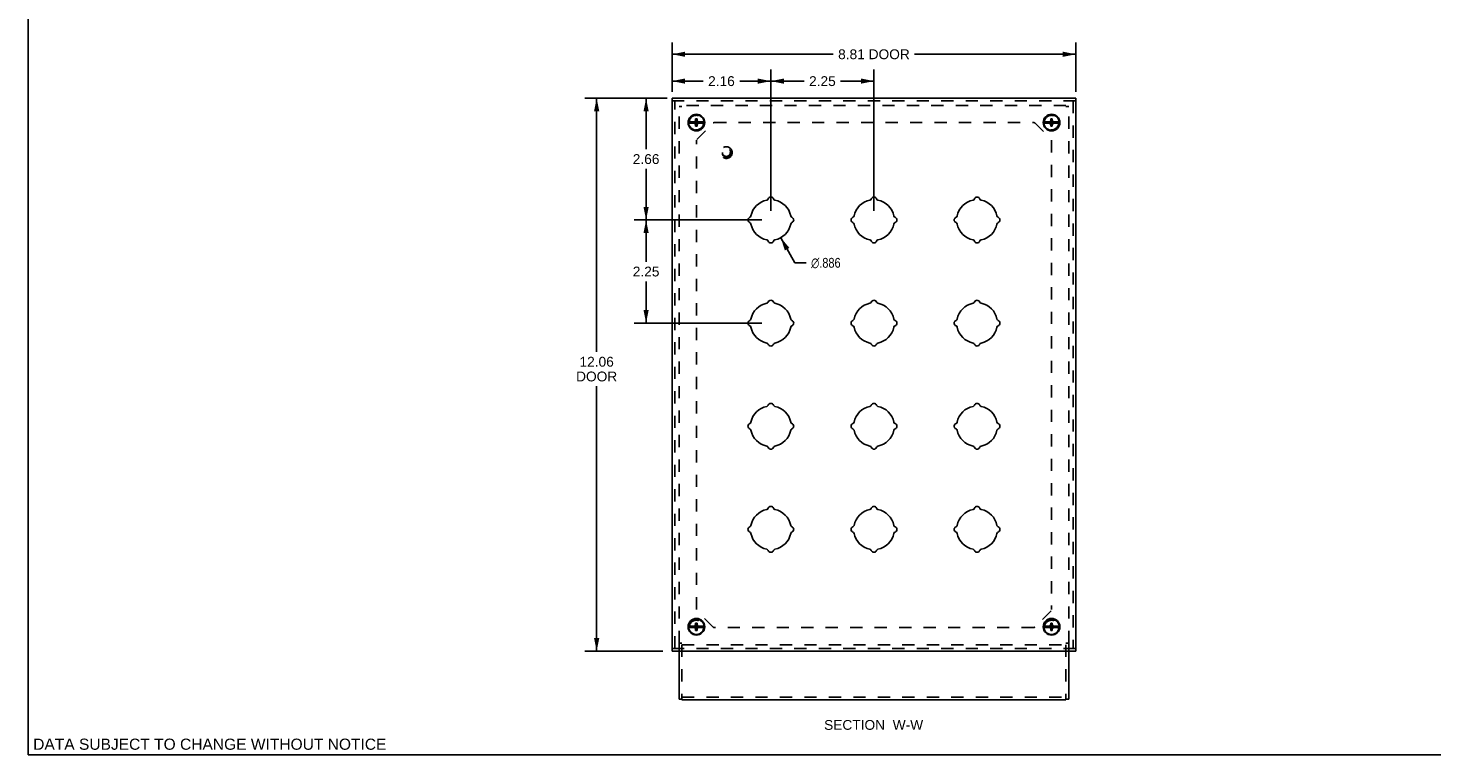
# Model space of a CAD drawing. Header units: inches. Extents: x 0 to 48.6, y 0 to 31.4.
# Tile 1 of 9: x 0 to 30.6, y 0 to 15.9. Entities that reach past the tile are written whole.
import ezdxf

# ---------------------------------------------------------------- set-up
doc = ezdxf.new("R2010")
doc.units = ezdxf.units.IN
doc.header["$LTSCALE"] = 2.671429
doc.header["$MEASUREMENT"] = 0
doc.linetypes.add('HIDDEN', pattern=[0.2, 0.1, -0.1])
doc.layers.get('0').update_dxf_attribs({"linetype": 'CONTINUOUS'})
for name, color, linetype in [('DEFAULT_2', 8, 'HIDDEN'), ('DIMENSIONS', 7, 'CONTINUOUS'), ('DOOR_ASSEMBLY', 7, 'CONTINUOUS')]:
    doc.layers.add(name, color=color, linetype=linetype)
doc.styles.get("Standard").update_dxf_attribs({"font": 'arial.ttf'})
doc.styles.add('TEXTSTYLE_1', font='gdt', dxfattribs={"width": 0.8})
doc.dimstyles.new('DIMSTYLE_1', dxfattribs={"dimtxt": 0.214286, "dimasz": 0.285714, "dimexe": 0.09, "dimexo": 0.07, "dimgap": 0.0375, "dimtad": 0, "dimtih": 1, "dimtoh": 1, "dimzin": 4, "dimdsep": 46, "dimtxsty": 'Standard', "dimblk": '_FILLED', "dimblk1": '_FILLED', "dimblk2": '_FILLED', "dimcen": 0.09, "dimazin": 1, "dimtfac": 1, "dimtdec": 3, "dimtofl": 0, "dimtmove": 0, "dimatfit": 3, "dimldrblk": '_FILLED', "dimfxl": 0, "dimtolj": 1, "dimtzin": 4, "dimarcsym": 0})
doc.dimstyles.new('DIMSTYLE_3', dxfattribs={"dimtxt": 0.214286, "dimasz": 0.285714, "dimexe": 0.09, "dimexo": 0.07, "dimgap": 0.09, "dimtad": 0, "dimtih": 1, "dimtoh": 1, "dimdec": 3, "dimzin": 4, "dimdsep": 46, "dimtxsty": 'Standard', "dimblk": '_FILLED', "dimblk1": '_FILLED', "dimblk2": '_FILLED', "dimcen": 0.09, "dimadec": 3, "dimazin": 1, "dimtfac": 1, "dimtdec": 3, "dimtofl": 0, "dimtmove": 0, "dimatfit": 1, "dimldrblk": '_FILLED', "dimfxl": 0, "dimtolj": 1, "dimtzin": 4, "dimarcsym": 0})

# ---------------------------------------------------------------- blocks, each defined once
blk = doc.blocks.new('_FILLED')
at = {"color": 0, "linetype": 'ByBlock'}
blk.add_solid([(0, 0), (-1, 0.2), (-1, -0.2)], dxfattribs=at)
blk = doc.blocks.new('*D1')
at = {"layer": 'DIMENSIONS', "color": 2, "linetype": 'Continuous'}
for p, q in [((14.052, 14.467), (14.052, 15.543)), ((22.864, 14.467), (22.864, 15.543)), ((14.052, 15.286), (17.57, 15.286)), ((22.864, 15.286), (19.346, 15.286))]:
    blk.add_line(p, q, dxfattribs=at)
at = {"layer": 'DIMENSIONS', "color": 2, "linetype": 'Continuous', "xscale": 0.2857142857, "yscale": 0.2857142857, "zscale": 0.2857142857, "rotation": 180}
blk.add_blockref('_FILLED', (14.052, 15.286), dxfattribs=at)
at = {"layer": 'DIMENSIONS', "color": 2, "linetype": 'Continuous', "xscale": 0.2857142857, "yscale": 0.2857142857, "zscale": 0.2857142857}
blk.add_blockref('_FILLED', (22.864, 15.286), dxfattribs=at)
at = {"layer": 'DIMENSIONS', "color": 2, "linetype": 'Continuous', "insert": (18.458, 15.393), "char_height": 0.2143, "width": 1.56213, "attachment_point": 2, "line_spacing_factor": 0.9}
blk.add_mtext('8.81 DOOR', dxfattribs=at)
blk = doc.blocks.new('*D2')
at = {"layer": 'DIMENSIONS', "color": 2, "linetype": 'Continuous'}
for p, q in [((13.852, 14.327), (12.15, 14.327)), ((12.407, 14.327), (12.407, 8.792)), ((12.407, 2.264), (12.407, 8.042)), ((13.852, 2.264), (12.15, 2.264))]:
    blk.add_line(p, q, dxfattribs=at)
at = {"layer": 'DIMENSIONS', "color": 2, "linetype": 'Continuous', "xscale": 0.2857142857, "yscale": 0.2857142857, "zscale": 0.2857142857}
for p, rotation in [((12.407, 14.327), 90), ((12.407, 2.264), 270)]:
    blk.add_blockref('_FILLED', p, dxfattribs=dict(at, rotation=rotation))
at = {"layer": 'DIMENSIONS', "color": 2, "linetype": 'Continuous', "insert": (12.407, 8.685), "char_height": 0.2143, "width": 0.89697, "attachment_point": 2, "line_spacing_factor": 0.9}
blk.add_mtext('12.06\\PDOOR', dxfattribs=at)
blk = doc.blocks.new('*D8')
at = {"layer": 'DIMENSIONS', "color": 2, "linetype": 'Continuous'}
for p, q in [((14.052, 14.527), (14.052, 14.957)), ((16.208, 11.871), (16.208, 14.957)), ((14.052, 14.7), (14.732, 14.7)), ((16.208, 14.7), (15.528, 14.7))]:
    blk.add_line(p, q, dxfattribs=at)
at = {"layer": 'DIMENSIONS', "color": 2, "linetype": 'Continuous', "xscale": 0.2857142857, "yscale": 0.2857142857, "zscale": 0.2857142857, "rotation": 180}
blk.add_blockref('_FILLED', (14.052, 14.7), dxfattribs=at)
at = {"layer": 'DIMENSIONS', "color": 2, "linetype": 'Continuous', "xscale": 0.2857142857, "yscale": 0.2857142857, "zscale": 0.2857142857}
blk.add_blockref('_FILLED', (16.208, 14.7), dxfattribs=at)
at = {"layer": 'DIMENSIONS', "color": 2, "linetype": 'Continuous', "insert": (15.13, 14.807), "char_height": 0.2143, "width": 0.58232, "attachment_point": 2, "line_spacing_factor": 0.9}
blk.add_mtext('2.16', dxfattribs=at)
blk = doc.blocks.new('*D9')
at = {"layer": 'DIMENSIONS', "color": 2, "linetype": 'Continuous'}
for p, q in [((16.208, 11.871), (16.208, 14.957)), ((18.458, 11.871), (18.458, 14.957)), ((16.208, 14.7), (16.935, 14.7)), ((18.458, 14.7), (17.731, 14.7))]:
    blk.add_line(p, q, dxfattribs=at)
at = {"layer": 'DIMENSIONS', "color": 2, "linetype": 'Continuous', "xscale": 0.2857142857, "yscale": 0.2857142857, "zscale": 0.2857142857, "rotation": 180}
blk.add_blockref('_FILLED', (16.208, 14.7), dxfattribs=at)
at = {"layer": 'DIMENSIONS', "color": 2, "linetype": 'Continuous', "xscale": 0.2857142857, "yscale": 0.2857142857, "zscale": 0.2857142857}
blk.add_blockref('_FILLED', (18.458, 14.7), dxfattribs=at)
at = {"layer": 'DIMENSIONS', "color": 2, "linetype": 'Continuous', "insert": (17.333, 14.807), "char_height": 0.2143, "width": 0.58232, "attachment_point": 2, "line_spacing_factor": 0.9}
blk.add_mtext('2.25', dxfattribs=at)
blk = doc.blocks.new('*D10')
at = {"layer": 'DIMENSIONS', "color": 2, "linetype": 'Continuous'}
for p, q in [((13.942, 14.327), (13.228, 14.327)), ((13.486, 14.327), (13.486, 13.213)), ((13.486, 11.671), (13.486, 12.784)), ((16.008, 11.671), (13.228, 11.671))]:
    blk.add_line(p, q, dxfattribs=at)
at = {"layer": 'DIMENSIONS', "color": 2, "linetype": 'Continuous', "xscale": 0.2857142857, "yscale": 0.2857142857, "zscale": 0.2857142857}
for p, rotation in [((13.486, 14.327), 90), ((13.486, 11.671), 270)]:
    blk.add_blockref('_FILLED', p, dxfattribs=dict(at, rotation=rotation))
at = {"layer": 'DIMENSIONS', "color": 2, "linetype": 'Continuous', "insert": (13.486, 13.106), "char_height": 0.2143, "width": 0.58232, "attachment_point": 2, "line_spacing_factor": 0.9}
blk.add_mtext('2.66', dxfattribs=at)
blk = doc.blocks.new('*D11')
at = {"layer": 'DIMENSIONS', "color": 2, "linetype": 'Continuous'}
for p, q in [((16.008, 11.671), (13.228, 11.671)), ((13.486, 11.671), (13.486, 10.76)), ((13.486, 9.421), (13.486, 10.331)), ((16.008, 9.421), (13.228, 9.421))]:
    blk.add_line(p, q, dxfattribs=at)
at = {"layer": 'DIMENSIONS', "color": 2, "linetype": 'Continuous', "xscale": 0.2857142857, "yscale": 0.2857142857, "zscale": 0.2857142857}
for p, rotation in [((13.486, 11.671), 90), ((13.486, 9.421), 270)]:
    blk.add_blockref('_FILLED', p, dxfattribs=dict(at, rotation=rotation))
at = {"layer": 'DIMENSIONS', "color": 2, "linetype": 'Continuous', "insert": (13.486, 10.653), "char_height": 0.2143, "width": 0.58232, "attachment_point": 2, "line_spacing_factor": 0.9}
blk.add_mtext('2.25', dxfattribs=at)
blk = doc.blocks.new('*D12')
at = {"layer": 'DIMENSIONS', "color": 2, "linetype": 'Continuous'}
for p, q in [((16.424, 11.284), (16.73, 10.735)), ((16.73, 10.735), (16.98, 10.735))]:
    blk.add_line(p, q, dxfattribs=at)
at = {"layer": 'DIMENSIONS', "color": 2, "linetype": 'Continuous', "xscale": 0.2857142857, "yscale": 0.2857142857, "zscale": 0.2857142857, "rotation": 119.1655665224}
blk.add_blockref('_FILLED', (16.424, 11.284), dxfattribs=at)
at = {"layer": 'DIMENSIONS', "color": 2, "linetype": 'Continuous', "insert": (17.087, 10.843), "char_height": 0.21429, "width": 0.86803, "attachment_point": 1, "line_spacing_factor": 0.9, "style": 'TEXTSTYLE_1'}
blk.add_mtext('{\\fgdt;n}\\fArial;.886', dxfattribs=at)

msp = doc.modelspace()

# ---------------------------------------------------------------- linework, layer by layer
at = {"color": 7, "linetype": 'Continuous'}
for p, q in [((0, 0), (0, 31.4286)), ((14.2081, 1.2139), (14.2081, 2.2643)), ((22.7081, 2.2643), (22.7081, 1.2139)), ((14.2681, 1.2139), (14.2081, 1.2139)), ((14.2681, 1.1983), (14.2681, 1.2144)), ((14.2681, 1.1983), (22.6481, 1.1983)), ((22.6481, 1.2144), (22.6481, 1.1983)), ((22.6481, 1.2139), (22.7081, 1.2139)), ((0, 0), (48.5714, 0))]:
    msp.add_line(p, q, dxfattribs=at)
at = {"layer": 'DEFAULT_2', "color": 8, "linetype": 'HIDDEN'}
for p, q in [((14.2081, 2.4384), (14.2081, 14.1445)), ((14.2681, 14.1445), (14.2081, 14.1445)), ((22.6481, 14.1706), (14.2681, 14.1706)), ((22.6481, 14.1445), (22.7081, 14.1445)), ((22.7081, 2.4384), (22.7081, 14.1445)), ((14.5919, 13.4294), (14.9493, 13.7868)), ((14.9706, 13.7956), (21.9457, 13.7956)), ((21.9669, 13.7868), (22.3243, 13.4294)), ((14.5831, 3.1744), (14.5831, 13.4085)), ((22.3331, 13.4085), (22.3331, 3.1744)), ((14.9493, 2.7883), (14.5919, 3.1457)), ((22.3243, 3.1457), (21.9669, 2.7883)), ((21.9457, 2.7795), (14.9706, 2.7795)), ((14.2681, 2.4384), (14.2081, 2.4384)), ((14.2081, 2.2643), (14.2081, 2.433)), ((14.2681, 2.4045), (22.6481, 2.4045)), ((14.2681, 2.4045), (14.2681, 1.2144)), ((22.7081, 2.4384), (22.6481, 2.4384)), ((22.6481, 2.4045), (22.6481, 1.2144)), ((22.7081, 2.433), (22.7081, 2.2643)), ((14.2681, 1.2583), (22.6481, 1.2583))]:
    msp.add_line(p, q, dxfattribs=at)
for centre in [(14.5831, 13.7956), (22.3331, 13.7956), (14.5831, 2.7795), (22.3331, 2.7795)]:
    msp.add_circle(centre, 0.1585, dxfattribs=at)
for centre, start, end in [((14.9706, 13.7656), 90, 135), ((21.9457, 13.7656), 45, 90), ((14.9706, 2.8095), 225, 270), ((21.9457, 2.8095), 270, 315)]:
    msp.add_arc(centre, 0.03, start, end, dxfattribs=at)
at = {"layer": 'DOOR_ASSEMBLY', "color": 7, "linetype": 'Continuous'}
for p, q in [((14.0519, 2.2643), (14.0519, 14.3268)), ((14.0519, 14.3268), (22.8644, 14.3268)), ((22.8644, 2.2643), (22.8644, 14.3268)), ((14.5505, 13.8121), (14.4169, 13.8121)), ((14.5184, 13.7822), (14.5184, 13.8089)), ((14.5184, 13.8089), (14.6479, 13.7822)), ((14.5184, 13.8089), (14.5451, 13.8089)), ((14.5184, 13.7822), (14.6479, 13.8089)), ((14.5361, 13.8121), (14.5555, 13.8232)), ((14.5451, 13.8089), (14.5505, 13.8121)), ((14.5451, 13.7822), (14.6212, 13.8089)), ((14.5451, 13.8089), (14.6212, 13.7822)), ((14.5555, 13.8232), (14.5666, 13.8426)), ((14.5555, 13.7679), (14.6108, 13.8232)), ((14.6108, 13.7679), (14.5555, 13.8232)), ((14.5666, 13.7156), (14.5996, 13.8756)), ((14.5666, 13.8426), (14.5666, 13.8756)), ((14.5996, 13.7156), (14.5666, 13.8756)), ((14.5666, 13.8756), (14.5996, 13.8756)), ((14.5666, 13.7486), (14.5996, 13.8426)), ((14.5996, 13.7486), (14.5666, 13.8426)), ((14.5996, 13.8756), (14.5996, 13.8426)), ((14.5996, 13.8426), (14.6108, 13.8232)), ((14.6108, 13.8232), (14.6301, 13.8121)), ((14.6157, 13.8121), (14.6212, 13.8089)), ((14.7493, 13.8121), (14.6157, 13.8121)), ((14.6212, 13.8089), (14.6479, 13.8089)), ((14.6479, 13.8089), (14.6479, 13.7822)), ((22.3005, 13.8121), (22.1669, 13.8121)), ((22.2684, 13.7822), (22.2684, 13.8089)), ((22.2684, 13.7822), (22.3979, 13.8089)), ((22.2684, 13.8089), (22.2951, 13.8089)), ((22.2684, 13.8089), (22.3979, 13.7822)), ((22.2861, 13.8121), (22.3055, 13.8232)), ((22.2951, 13.8089), (22.3005, 13.8121)), ((22.2951, 13.7822), (22.3712, 13.8089)), ((22.2951, 13.8089), (22.3712, 13.7822)), ((22.3055, 13.8232), (22.3166, 13.8426)), ((22.3055, 13.7679), (22.3608, 13.8232)), ((22.3055, 13.8232), (22.3608, 13.7679)), ((22.3166, 13.7156), (22.3496, 13.8756)), ((22.3166, 13.8426), (22.3166, 13.8756)), ((22.3496, 13.7156), (22.3166, 13.8756)), ((22.3166, 13.8756), (22.3496, 13.8756)), ((22.3166, 13.7486), (22.3496, 13.8426)), ((22.3496, 13.7486), (22.3166, 13.8426)), ((22.3496, 13.8756), (22.3496, 13.8426)), ((22.3496, 13.8426), (22.3608, 13.8232)), ((22.3608, 13.8232), (22.3801, 13.8121)), ((22.4993, 13.8121), (22.3657, 13.8121)), ((22.3657, 13.8121), (22.3712, 13.8089)), ((22.3712, 13.8089), (22.3979, 13.8089)), ((22.3979, 13.8089), (22.3979, 13.7822)), ((14.4169, 13.7791), (14.5505, 13.7791)), ((14.5451, 13.7822), (14.5184, 13.7822)), ((14.5555, 13.7679), (14.5361, 13.7791)), ((14.5505, 13.7791), (14.5451, 13.7822)), ((14.5666, 13.7486), (14.5555, 13.7679)), ((14.5666, 13.7156), (14.5666, 13.7486)), ((14.5996, 13.7156), (14.5666, 13.7156)), ((14.6108, 13.7679), (14.5996, 13.7486)), ((14.5996, 13.7486), (14.5996, 13.7156)), ((14.6301, 13.7791), (14.6108, 13.7679)), ((14.6212, 13.7822), (14.6157, 13.7791)), ((14.6157, 13.7791), (14.7493, 13.7791)), ((14.6479, 13.7822), (14.6212, 13.7822)), ((22.1669, 13.7791), (22.3005, 13.7791)), ((22.2951, 13.7822), (22.2684, 13.7822)), ((22.3055, 13.7679), (22.2861, 13.7791)), ((22.3005, 13.7791), (22.2951, 13.7822)), ((22.3166, 13.7486), (22.3055, 13.7679)), ((22.3166, 13.7156), (22.3166, 13.7486)), ((22.3496, 13.7156), (22.3166, 13.7156)), ((22.3608, 13.7679), (22.3496, 13.7486)), ((22.3496, 13.7486), (22.3496, 13.7156)), ((22.3801, 13.7791), (22.3608, 13.7679)), ((22.3712, 13.7822), (22.3657, 13.7791)), ((22.3657, 13.7791), (22.4993, 13.7791)), ((22.3979, 13.7822), (22.3712, 13.7822)), ((14.5505, 2.8121), (14.4169, 2.8121)), ((14.4169, 2.7791), (14.5505, 2.7791)), ((14.5184, 2.8089), (14.6479, 2.7822)), ((14.5184, 2.8089), (14.5451, 2.8089)), ((14.5184, 2.7822), (14.5184, 2.8089)), ((14.5184, 2.7822), (14.6479, 2.8089)), ((14.5451, 2.7822), (14.5184, 2.7822)), ((14.5361, 2.8121), (14.5555, 2.8232)), ((14.5555, 2.7679), (14.5361, 2.7791)), ((14.5451, 2.8089), (14.5505, 2.8121)), ((14.5451, 2.8089), (14.6212, 2.7822)), ((14.5451, 2.7822), (14.6212, 2.8089)), ((14.5505, 2.7791), (14.5451, 2.7822)), ((14.5555, 2.8232), (14.5666, 2.8426)), ((14.5555, 2.8232), (14.6108, 2.7679)), ((14.5555, 2.7679), (14.6108, 2.8232)), ((14.5666, 2.7486), (14.5555, 2.7679)), ((14.5666, 2.8756), (14.5996, 2.8756)), ((14.5996, 2.7156), (14.5666, 2.8756)), ((14.5666, 2.8426), (14.5666, 2.8756)), ((14.5666, 2.7156), (14.5996, 2.8756)), ((14.5996, 2.7486), (14.5666, 2.8426)), ((14.5666, 2.7486), (14.5996, 2.8426)), ((14.5996, 2.8756), (14.5996, 2.8426)), ((14.5996, 2.8426), (14.6108, 2.8232)), ((14.6108, 2.7679), (14.5996, 2.7486)), ((14.6108, 2.8232), (14.6301, 2.8121)), ((14.6301, 2.7791), (14.6108, 2.7679)), ((14.6157, 2.8121), (14.6212, 2.8089)), ((14.7493, 2.8121), (14.6157, 2.8121)), ((14.6212, 2.7822), (14.6157, 2.7791)), ((14.6157, 2.7791), (14.7493, 2.7791)), ((14.6212, 2.8089), (14.6479, 2.8089)), ((14.6479, 2.7822), (14.6212, 2.7822)), ((14.6479, 2.8089), (14.6479, 2.7822)), ((22.3005, 2.8121), (22.1669, 2.8121)), ((22.1669, 2.7791), (22.3005, 2.7791)), ((22.2684, 2.7822), (22.3979, 2.8089)), ((22.2684, 2.8089), (22.2951, 2.8089)), ((22.2684, 2.8089), (22.3979, 2.7822)), ((22.2684, 2.7822), (22.2684, 2.8089)), ((22.2951, 2.7822), (22.2684, 2.7822)), ((22.2861, 2.8121), (22.3055, 2.8232)), ((22.3055, 2.7679), (22.2861, 2.7791)), ((22.2951, 2.8089), (22.3005, 2.8121)), ((22.2951, 2.8089), (22.3712, 2.7822)), ((22.2951, 2.7822), (22.3712, 2.8089)), ((22.3005, 2.7791), (22.2951, 2.7822)), ((22.3055, 2.8232), (22.3166, 2.8426)), ((22.3055, 2.8232), (22.3608, 2.7679)), ((22.3055, 2.7679), (22.3608, 2.8232)), ((22.3166, 2.7486), (22.3055, 2.7679)), ((22.3166, 2.8756), (22.3496, 2.8756)), ((22.3496, 2.7156), (22.3166, 2.8756)), ((22.3166, 2.8426), (22.3166, 2.8756)), ((22.3166, 2.7156), (22.3496, 2.8756)), ((22.3166, 2.8426), (22.3496, 2.7486)), ((22.3166, 2.7486), (22.3496, 2.8426)), ((22.3496, 2.8756), (22.3496, 2.8426)), ((22.3496, 2.8426), (22.3608, 2.8232)), ((22.3608, 2.7679), (22.3496, 2.7486)), ((22.3608, 2.8232), (22.3801, 2.8121)), ((22.3801, 2.7791), (22.3608, 2.7679)), ((22.4993, 2.8121), (22.3657, 2.8121)), ((22.3657, 2.8121), (22.3712, 2.8089)), ((22.3712, 2.7822), (22.3657, 2.7791)), ((22.3657, 2.7791), (22.4993, 2.7791)), ((22.3712, 2.8089), (22.3979, 2.8089)), ((22.3979, 2.7822), (22.3712, 2.7822)), ((22.3979, 2.8089), (22.3979, 2.7822)), ((14.5666, 2.7156), (14.5666, 2.7486)), ((14.5996, 2.7156), (14.5666, 2.7156)), ((14.5996, 2.7486), (14.5996, 2.7156)), ((22.3166, 2.7156), (22.3166, 2.7486)), ((22.3496, 2.7156), (22.3166, 2.7156)), ((22.3496, 2.7486), (22.3496, 2.7156)), ((22.8644, 2.2643), (14.0519, 2.2643))]:
    msp.add_line(p, q, dxfattribs=at)
at = {"layer": 'DOOR_ASSEMBLY', "color": 8, "linetype": 'HIDDEN'}
for p, q in [((22.8644, 14.2668), (14.0519, 14.2668)), ((14.1119, 2.3243), (14.1119, 14.2668)), ((22.8044, 14.2668), (22.8044, 2.3243)), ((22.8644, 2.3243), (14.0519, 2.3243))]:
    msp.add_line(p, q, dxfattribs=at)
at = {"layer": 'DOOR_ASSEMBLY', "color": 7, "linetype": 'Continuous'}
for centre, radius in [((14.5831, 13.7956), 0.181), ((14.5831, 13.7956), 0.167), ((22.3331, 13.7956), 0.181), ((22.3331, 13.7956), 0.167), ((14.5831, 2.7956), 0.181), ((14.5831, 2.7956), 0.167), ((22.3331, 2.7956), 0.181), ((22.3331, 2.7956), 0.167)]:
    msp.add_circle(centre, radius, dxfattribs=at)
at = {"layer": 'DOOR_ASSEMBLY', "color": 8, "linetype": 'HIDDEN'}
for radius in [0.128, 0.0965, 0.094, 0.084]:
    msp.add_circle((15.2369, 13.1418), radius, dxfattribs=at)
at = {"layer": 'DOOR_ASSEMBLY', "color": 7, "linetype": 'Continuous'}
for centre, radius, start, end in [((16.2081, 11.6706), 0.443, 101.44242, 168.55758), ((16.1123, 12.144), 0.04, 281.44242, 339.19898), ((16.2081, 12.1076), 0.0625, 20.80102, 159.19898), ((16.3039, 12.144), 0.04, 200.80102, 258.55758), ((16.2081, 11.6706), 0.443, 11.44242, 78.55758), ((18.4581, 11.6706), 0.443, 101.44242, 168.55758), ((18.3623, 12.144), 0.04, 281.44242, 339.19898), ((18.4581, 12.1076), 0.0625, 20.80102, 159.19898), ((18.5539, 12.144), 0.04, 200.80102, 258.55758), ((18.4581, 11.6706), 0.443, 11.44242, 78.55758), ((20.7081, 11.6706), 0.443, 101.44242, 168.55758), ((20.6123, 12.144), 0.04, 281.44242, 339.19898), ((20.7081, 12.1076), 0.0625, 20.80102, 159.19898), ((20.8039, 12.144), 0.04, 200.80102, 258.55758), ((20.7081, 11.6706), 0.443, 11.44242, 78.55758), ((15.7711, 11.6706), 0.0625, 110.80102, 249.19898), ((15.7347, 11.7664), 0.04, 290.80102, 348.55758), ((16.6815, 11.7664), 0.04, 191.44242, 249.19898), ((16.6451, 11.6706), 0.0625, 290.80102, 69.19898), ((18.0211, 11.6706), 0.0625, 110.80102, 249.19898), ((17.9847, 11.7664), 0.04, 290.80102, 348.55758), ((18.9315, 11.7664), 0.04, 191.44242, 249.19898), ((18.8951, 11.6706), 0.0625, 290.80102, 69.19898), ((20.2711, 11.6706), 0.0625, 110.80102, 249.19898), ((20.2347, 11.7664), 0.04, 290.80102, 348.55758), ((21.1815, 11.7664), 0.04, 191.44242, 249.19898), ((21.1451, 11.6706), 0.0625, 290.80102, 69.19898), ((15.7347, 11.5748), 0.04, 11.44242, 69.19898), ((16.2081, 11.6706), 0.443, 191.44242, 258.55758), ((16.2081, 11.6706), 0.443, 281.44242, 348.55758), ((16.6815, 11.5748), 0.04, 110.80102, 168.55758), ((17.9847, 11.5748), 0.04, 11.44242, 69.19898), ((18.4581, 11.6706), 0.443, 191.44242, 258.55758), ((18.4581, 11.6706), 0.443, 281.44242, 348.55758), ((18.9315, 11.5748), 0.04, 110.80102, 168.55758), ((20.2347, 11.5748), 0.04, 11.44242, 69.19898), ((20.7081, 11.6706), 0.443, 191.44242, 258.55758), ((20.7081, 11.6706), 0.443, 281.44242, 348.55758), ((21.1815, 11.5748), 0.04, 110.80102, 168.55758), ((16.1123, 11.1972), 0.04, 20.80102, 78.55758), ((16.2081, 11.2336), 0.0625, 200.80102, 339.19898), ((16.3039, 11.1972), 0.04, 101.44242, 159.19898), ((18.3623, 11.1972), 0.04, 20.80102, 78.55758), ((18.4581, 11.2336), 0.0625, 200.80102, 339.19898), ((18.5539, 11.1972), 0.04, 101.44242, 159.19898), ((20.6123, 11.1972), 0.04, 20.80102, 78.55758), ((20.7081, 11.2336), 0.0625, 200.80102, 339.19898), ((20.8039, 11.1972), 0.04, 101.44242, 159.19898), ((16.2081, 9.4206), 0.443, 101.44242, 168.55758), ((16.1123, 9.894), 0.04, 281.44242, 339.19898), ((16.2081, 9.8576), 0.0625, 20.80102, 159.19898), ((16.3039, 9.894), 0.04, 200.80102, 258.55758), ((16.2081, 9.4206), 0.443, 11.44242, 78.55758), ((18.4581, 9.4206), 0.443, 101.44242, 168.55758), ((18.3623, 9.894), 0.04, 281.44242, 339.19898), ((18.4581, 9.8576), 0.0625, 20.80102, 159.19898), ((18.5539, 9.894), 0.04, 200.80102, 258.55758), ((18.4581, 9.4206), 0.443, 11.44242, 78.55758), ((20.7081, 9.4206), 0.443, 101.44242, 168.55758), ((20.6123, 9.894), 0.04, 281.44242, 339.19898), ((20.7081, 9.8576), 0.0625, 20.80102, 159.19898), ((20.8039, 9.894), 0.04, 200.80102, 258.55758), ((20.7081, 9.4206), 0.443, 11.44242, 78.55758), ((15.7347, 9.5164), 0.04, 290.80102, 348.55758), ((16.6815, 9.5164), 0.04, 191.44242, 249.19898), ((17.9847, 9.5164), 0.04, 290.80102, 348.55758), ((18.9315, 9.5164), 0.04, 191.44242, 249.19898), ((20.2347, 9.5164), 0.04, 290.80102, 348.55758), ((21.1815, 9.5164), 0.04, 191.44242, 249.19898), ((15.7711, 9.4206), 0.0625, 110.80102, 249.19898), ((15.7347, 9.3248), 0.04, 11.44242, 69.19898), ((16.2081, 9.4206), 0.443, 191.44242, 258.55758), ((16.2081, 9.4206), 0.443, 281.44242, 348.55758), ((16.6815, 9.3248), 0.04, 110.80102, 168.55758), ((16.6451, 9.4206), 0.0625, 290.80102, 69.19898), ((18.0211, 9.4206), 0.0625, 110.80102, 249.19898), ((17.9847, 9.3248), 0.04, 11.44242, 69.19898), ((18.4581, 9.4206), 0.443, 191.44242, 258.55758), ((18.4581, 9.4206), 0.443, 281.44242, 348.55758), ((18.9315, 9.3248), 0.04, 110.80102, 168.55758), ((18.8951, 9.4206), 0.0625, 290.80102, 69.19898), ((20.2711, 9.4206), 0.0625, 110.80102, 249.19898), ((20.2347, 9.3248), 0.04, 11.44242, 69.19898), ((20.7081, 9.4206), 0.443, 191.44242, 258.55758), ((20.7081, 9.4206), 0.443, 281.44242, 348.55758), ((21.1815, 9.3248), 0.04, 110.80102, 168.55758), ((21.1451, 9.4206), 0.0625, 290.80102, 69.19898), ((16.1123, 8.9472), 0.04, 20.80102, 78.55758), ((16.2081, 8.9836), 0.0625, 200.80102, 339.19898), ((16.3039, 8.9472), 0.04, 101.44242, 159.19898), ((18.3623, 8.9472), 0.04, 20.80102, 78.55758), ((18.4581, 8.9836), 0.0625, 200.80102, 339.19898), ((18.5539, 8.9472), 0.04, 101.44242, 159.19898), ((20.6123, 8.9472), 0.04, 20.80102, 78.55758), ((20.7081, 8.9836), 0.0625, 200.80102, 339.19898), ((20.8039, 8.9472), 0.04, 101.44242, 159.19898), ((16.2081, 7.6076), 0.0625, 20.80102, 159.19898), ((18.4581, 7.6076), 0.0625, 20.80102, 159.19898), ((20.7081, 7.6076), 0.0625, 20.80102, 159.19898), ((16.2081, 7.1706), 0.443, 101.44242, 168.55758), ((16.1123, 7.644), 0.04, 281.44242, 339.19898), ((16.3039, 7.644), 0.04, 200.80102, 258.55758), ((16.2081, 7.1706), 0.443, 11.44242, 78.55758), ((18.4581, 7.1706), 0.443, 101.44242, 168.55758), ((18.3623, 7.644), 0.04, 281.44242, 339.19898), ((18.5539, 7.644), 0.04, 200.80102, 258.55758), ((18.4581, 7.1706), 0.443, 11.44242, 78.55758), ((20.7081, 7.1706), 0.443, 101.44242, 168.55758), ((20.6123, 7.644), 0.04, 281.44242, 339.19898), ((20.8039, 7.644), 0.04, 200.80102, 258.55758), ((20.7081, 7.1706), 0.443, 11.44242, 78.55758), ((15.7711, 7.1706), 0.0625, 110.80102, 249.19898), ((15.7347, 7.2664), 0.04, 290.80102, 348.55758), ((15.7347, 7.0748), 0.04, 11.44242, 69.19898), ((16.2081, 7.1706), 0.443, 191.44242, 258.55758), ((16.2081, 7.1706), 0.443, 281.44242, 348.55758), ((16.6815, 7.2664), 0.04, 191.44242, 249.19898), ((16.6815, 7.0748), 0.04, 110.80102, 168.55758), ((16.6451, 7.1706), 0.0625, 290.80102, 69.19898), ((18.0211, 7.1706), 0.0625, 110.80102, 249.19898), ((17.9847, 7.2664), 0.04, 290.80102, 348.55758), ((17.9847, 7.0748), 0.04, 11.44242, 69.19898), ((18.4581, 7.1706), 0.443, 191.44242, 258.55758), ((18.4581, 7.1706), 0.443, 281.44242, 348.55758), ((18.9315, 7.2664), 0.04, 191.44242, 249.19898), ((18.9315, 7.0748), 0.04, 110.80102, 168.55758), ((18.8951, 7.1706), 0.0625, 290.80102, 69.19898), ((20.2711, 7.1706), 0.0625, 110.80102, 249.19898), ((20.2347, 7.2664), 0.04, 290.80102, 348.55758), ((20.2347, 7.0748), 0.04, 11.44242, 69.19898), ((20.7081, 7.1706), 0.443, 191.44242, 258.55758), ((20.7081, 7.1706), 0.443, 281.44242, 348.55758), ((21.1815, 7.2664), 0.04, 191.44242, 249.19898), ((21.1815, 7.0748), 0.04, 110.80102, 168.55758), ((21.1451, 7.1706), 0.0625, 290.80102, 69.19898), ((16.1123, 6.6972), 0.04, 20.80102, 78.55758), ((16.2081, 6.7336), 0.0625, 200.80102, 339.19898), ((16.3039, 6.6972), 0.04, 101.44242, 159.19898), ((18.3623, 6.6972), 0.04, 20.80102, 78.55758), ((18.4581, 6.7336), 0.0625, 200.80102, 339.19898), ((18.5539, 6.6972), 0.04, 101.44242, 159.19898), ((20.6123, 6.6972), 0.04, 20.80102, 78.55758), ((20.7081, 6.7336), 0.0625, 200.80102, 339.19898), ((20.8039, 6.6972), 0.04, 101.44242, 159.19898), ((16.2081, 4.9206), 0.443, 101.44242, 168.55758), ((16.1123, 5.394), 0.04, 281.44242, 339.19898), ((16.2081, 5.3576), 0.0625, 20.80102, 159.19898), ((16.3039, 5.394), 0.04, 200.80102, 258.55758), ((16.2081, 4.9206), 0.443, 11.44242, 78.55758), ((18.4581, 4.9206), 0.443, 101.44242, 168.55758), ((18.3623, 5.394), 0.04, 281.44242, 339.19898), ((18.4581, 5.3576), 0.0625, 20.80102, 159.19898), ((18.5539, 5.394), 0.04, 200.80102, 258.55758), ((18.4581, 4.9206), 0.443, 11.44242, 78.55758), ((20.7081, 4.9206), 0.443, 101.44242, 168.55758), ((20.6123, 5.394), 0.04, 281.44242, 339.19898), ((20.7081, 5.3576), 0.0625, 20.80102, 159.19898), ((20.8039, 5.394), 0.04, 200.80102, 258.55758), ((20.7081, 4.9206), 0.443, 11.44242, 78.55758), ((15.7711, 4.9206), 0.0625, 110.80102, 249.19898), ((15.7347, 5.0164), 0.04, 290.80102, 348.55758), ((16.6815, 5.0164), 0.04, 191.44242, 249.19898), ((16.6451, 4.9206), 0.0625, 290.80102, 69.19898), ((18.0211, 4.9206), 0.0625, 110.80102, 249.19898), ((17.9847, 5.0164), 0.04, 290.80102, 348.55758), ((18.9315, 5.0164), 0.04, 191.44242, 249.19898), ((18.8951, 4.9206), 0.0625, 290.80102, 69.19898), ((20.2711, 4.9206), 0.0625, 110.80102, 249.19898), ((20.2347, 5.0164), 0.04, 290.80102, 348.55758), ((21.1815, 5.0164), 0.04, 191.44242, 249.19898), ((21.1451, 4.9206), 0.0625, 290.80102, 69.19898), ((15.7347, 4.8248), 0.04, 11.44242, 69.19898), ((16.2081, 4.9206), 0.443, 191.44242, 258.55758), ((16.2081, 4.9206), 0.443, 281.44242, 348.55758), ((16.6815, 4.8248), 0.04, 110.80102, 168.55758), ((17.9847, 4.8248), 0.04, 11.44242, 69.19898), ((18.4581, 4.9206), 0.443, 191.44242, 258.55758), ((18.4581, 4.9206), 0.443, 281.44242, 348.55758), ((18.9315, 4.8248), 0.04, 110.80102, 168.55758), ((20.2347, 4.8248), 0.04, 11.44242, 69.19898), ((20.7081, 4.9206), 0.443, 191.44242, 258.55758), ((20.7081, 4.9206), 0.443, 281.44242, 348.55758), ((21.1815, 4.8248), 0.04, 110.80102, 168.55758), ((16.1123, 4.4472), 0.04, 20.80102, 78.55758), ((16.2081, 4.4836), 0.0625, 200.80102, 339.19898), ((16.3039, 4.4472), 0.04, 101.44242, 159.19898), ((18.3623, 4.4472), 0.04, 20.80102, 78.55758), ((18.4581, 4.4836), 0.0625, 200.80102, 339.19898), ((18.5539, 4.4472), 0.04, 101.44242, 159.19898), ((20.6123, 4.4472), 0.04, 20.80102, 78.55758), ((20.7081, 4.4836), 0.0625, 200.80102, 339.19898), ((20.8039, 4.4472), 0.04, 101.44242, 159.19898)]:
    msp.add_arc(centre, radius, start, end, dxfattribs=at)

# ---------------------------------------------------------------- texts
at = {"layer": 'DIMENSIONS', "color": 2, "linetype": 'Continuous', "attachment_point": 2, "line_spacing_factor": 0.9}
for s, insert, char_height, width in [('SECTION  W-W', (18.4508, 0.7617), 0.214286, 2.157196), ('DATA SUBJECT TO CHANGE WITHOUT NOTICE', (3.9656, 0.3551), 0.242857, 7.693787)]:
    msp.add_mtext(s, dxfattribs=dict(at, insert=insert, char_height=char_height, width=width))

# ---------------------------------------------------------------- dimensions: what is measured, and where the dimension line sits
at = {"layer": 'DIMENSIONS', "color": 2, "linetype": 'Continuous'}
dim = msp.add_linear_dim(base=(22.8644, 15.2857), p1=(14.0519, 14.3968), p2=(22.8644, 14.3968), text='<> DOOR', dimstyle='DIMSTYLE_1', dxfattribs=at)
dim.commit()
dim.dimension.update_dxf_attribs({"geometry": '*D1', "text_midpoint": (18.4581, 15.2857), "dimtype": 160})
for base, p1, p2, picture, middle in [((16.2081, 14.6998), (14.0519, 15.027), (16.2081, 11.8006), '*D8', (15.1273, 14.6986)), ((18.4581, 14.6998), (16.2081, 11.8006), (18.4581, 11.8006), '*D9', (17.3313, 14.6986))]:
    dim = msp.add_linear_dim(base=base, p1=p1, p2=p2, dimstyle='DIMSTYLE_1', dxfattribs=at)
    dim.commit()
    dim.dimension.update_dxf_attribs({"geometry": picture, "text_midpoint": middle, "dimtype": 160})
dim = msp.add_linear_dim(base=(12.4069, 2.2643), p1=(13.9219, 14.3268), p2=(13.9219, 2.2643), angle=270, text='<>\\PDOOR', dimstyle='DIMSTYLE_1', dxfattribs=at)
dim.commit()
dim.dimension.update_dxf_attribs({"geometry": '*D2', "text_midpoint": (12.4069, 8.4168), "dimtype": 160})
for base, p1, p2, picture, middle in [((13.4856, 11.6706), (14.0119, 14.3268), (16.0781, 11.6706), '*D10', (13.483, 12.9975)), ((13.4856, 9.4206), (16.0781, 11.6706), (16.0781, 9.4206), '*D11', (13.4838, 10.5444))]:
    dim = msp.add_linear_dim(base=base, p1=p1, p2=p2, angle=270, dimstyle='DIMSTYLE_1', dxfattribs=at)
    dim.commit()
    dim.dimension.update_dxf_attribs({"geometry": picture, "text_midpoint": middle, "dimtype": 160})
dim = msp.add_diameter_dim_2p(p1=(16.424, 11.2838), p2=(15.9922, 12.0574), text='%%c<>', dimstyle='DIMSTYLE_3', override={"dimpost": '<>'}, dxfattribs=at)
dim.commit()
dim.dimension.update_dxf_attribs({"geometry": '*D12', "text_midpoint": (17.5212, 10.7354), "dimtype": 163})

doc.saveas('drawing.dxf')
